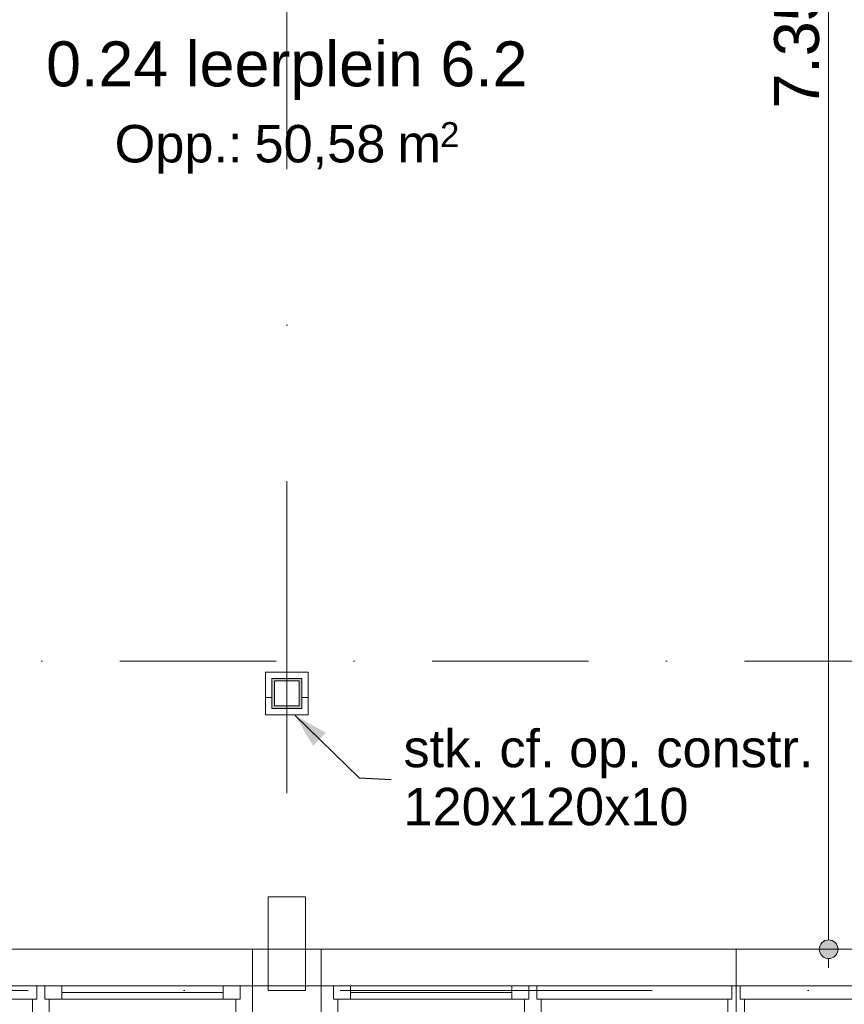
# Model space of a CAD drawing. Header units: millimetres. Extents: x -54205 to 99702, y -35458 to 70878.
# Tile 146 of 226: x 38530 to 41833, y 10770 to 14715. Entities that reach past the tile are written whole.
import ezdxf
from ezdxf.enums import TextEntityAlignment as Align

# ---------------------------------------------------------------- set-up
doc = ezdxf.new("R2010")
doc.units = ezdxf.units.MM
doc.header["$MEASUREMENT"] = 0
for name, pattern in [('streep-punt', [2500, 1250, -625, 0, -625]), ('streep-punt fijn', [1251.000023, 626.000023, -312.5, 0, -312.5]), ('streeplijn', [468.700004, 312.5, -156.200004]), ('streeplijn ultrafijn', [117.37, 78.119999, -39.250001]), ('Wipeout_Contour', [1000, 0, -1000])]:
    doc.linetypes.add(name, pattern=pattern)
for name, color, linetype in [('21_0 NC Buitenwanden', 7, 'Continuous'), ('21_0 NC Buitenwanden Afdek-arcering', 7, 'Continuous'), ('21_1 C Buitenwanden', 7, 'Continuous'), ('22 C Binnenwanden te slopen', 7, 'Continuous'), ('23 Vloeren', 7, 'Continuous'), ('Maatvoering 1_ 100', 7, 'Continuous'), ('Maatvoering 1_ 100 2D arcering', 7, 'Continuous'), ('Markers - doorsneden', 7, 'Continuous'), ('New_21_0 NC Buitenwanden Ramen', 7, 'Continuous'), ('New_22 NC Binnenwanden', 7, 'Continuous'), ('New_22 NC Binnenwanden Doorsnede-arcering', 7, 'Continuous'), ('New_28 Draagconstructies - kolom', 7, 'Continuous'), ('New_28 Draagconstructies - kolom Doorsnede-arcering', 7, 'Continuous'), ('New_Maatvoering 1_ 100', 7, 'Continuous'), ('New_Maatvoering 1_ 100 2D arcering', 7, 'Continuous'), ('New_Ruimtefuncties', 7, 'Continuous'), ('New_Ruimtefuncties Zone omranding', 7, 'Continuous'), ('New_Ruimtefuncties Zone tekst', 7, 'Continuous'), ('Stramien', 7, 'Continuous')]:
    doc.layers.add(name, color=color, linetype=linetype)
doc.styles.add('GENERATED_STYLE_1', font='arial.ttf')
doc.styles.add('GENERATED_STYLE_2', font='arial.ttf')
doc.dimstyles.new('GENERATED_STYLE__10', dxfattribs={"dimtxt": 0.18, "dimasz": 136.8, "dimexe": 0.18, "dimexo": 0.0625, "dimgap": 0, "dimtad": 0, "dimtih": 1, "dimtoh": 1, "dimdec": 4, "dimzin": 0, "dimdsep": 46, "dimcen": 0.09, "dimadec": 0, "dimazin": 0, "dimtfac": 1, "dimtdec": 4, "dimtmove": 0, "dimatfit": 3, "dimldrblk": 'ARROWHEAD_5', "dimfxl": 1, "dimtolj": 1, "dimtzin": 0, "dimarcsym": 0})
doc.dimstyles.new('GENERATED_STYLE__2', dxfattribs={"dimtxt": 250, "dimasz": 142.5, "dimexe": 0.18, "dimexo": 0.0625, "dimgap": 0, "dimtad": 1, "dimtih": 1, "dimtoh": 1, "dimdec": 0, "dimzin": 0, "dimdsep": 46, "dimtxsty": 'GENERATED_STYLE_2', "dimblk": 'ARROWHEAD_11', "dimblk1": 'ARROWHEAD_11', "dimblk2": 'ARROWHEAD_11', "dimcen": 0.09, "dimse1": 1, "dimse2": 1, "dimclrd": 1, "dimclre": 1, "dimclrt": 2, "dimadec": 1, "dimazin": 0, "dimtfac": 1, "dimtdec": 4, "dimtmove": 0, "dimatfit": 3, "dimfxl": 1, "dimtolj": 1, "dimtzin": 0, "dimarcsym": 0})
doc.dimstyles.new('GENERATED_STYLE__5', dxfattribs={"dimtxt": 250, "dimasz": 142.5, "dimexe": 0.18, "dimexo": 0.0625, "dimgap": 0, "dimtad": 1, "dimdec": 0, "dimzin": 0, "dimdsep": 46, "dimtxsty": 'GENERATED_STYLE_2', "dimblk": 'ARROWHEAD_11', "dimblk1": 'ARROWHEAD_11', "dimblk2": 'ARROWHEAD_11', "dimcen": 0.09, "dimse1": 1, "dimse2": 1, "dimclrd": 1, "dimclre": 1, "dimclrt": 2, "dimadec": 1, "dimazin": 0, "dimtfac": 1, "dimtdec": 4, "dimtmove": 0, "dimatfit": 3, "dimfxl": 1, "dimtolj": 1, "dimtzin": 0, "dimarcsym": 0})
doc.dimstyles.new('GENERATED_STYLE__6', dxfattribs={"dimtxt": 179.999995, "dimasz": 142.5, "dimexe": 0.18, "dimexo": 0.0625, "dimgap": 0, "dimtad": 1, "dimdec": 0, "dimzin": 0, "dimdsep": 46, "dimtxsty": 'GENERATED_STYLE_1', "dimblk": 'ARROWHEAD_11', "dimblk1": 'ARROWHEAD_11', "dimblk2": 'ARROWHEAD_11', "dimcen": 0.09, "dimse1": 1, "dimse2": 1, "dimclrd": 1, "dimclre": 1, "dimclrt": 2, "dimadec": 1, "dimazin": 0, "dimtfac": 1, "dimtdec": 4, "dimtmove": 0, "dimatfit": 3, "dimfxl": 1, "dimtolj": 1, "dimtzin": 0, "dimarcsym": 0})
doc.dimstyles.new('GENERATED_STYLE__8', dxfattribs={"dimtxt": 179.999995, "dimasz": 142.5, "dimexe": 0.18, "dimexo": 0.0625, "dimgap": 0, "dimtad": 1, "dimdec": 0, "dimzin": 0, "dimdsep": 46, "dimtxsty": 'GENERATED_STYLE_1', "dimblk": 'ARROWHEAD_11', "dimblk1": 'ARROWHEAD_11', "dimblk2": 'ARROWHEAD_11', "dimcen": 0.09, "dimse1": 1, "dimse2": 1, "dimclrd": 1, "dimclre": 1, "dimclrt": 2, "dimadec": 1, "dimazin": 0, "dimtfac": 1, "dimtdec": 4, "dimtmove": 2, "dimatfit": 3, "dimfxl": 1, "dimtolj": 1, "dimtzin": 0, "dimarcsym": 0})
pattern_1 = [(1e-14, (0, 0), (0, 200), [])]
pattern_2 = [(270, (0, 0), (200, 0), [])]
pattern_3 = [(90, (0, 0), (-200, 0), [])]

# ---------------------------------------------------------------- blocks, each defined once
blk = doc.blocks.new('Slab_1_1', base_point=(-770, 5261.8))
at = {"layer": '23 Vloeren', "color": 255, "linetype": 'Continuous', "lineweight": 0, "flags": 128}
blk.add_lwpolyline([(-770, 5261.8), (-770, 20015.9), (20536, 20015.9), (20536, 22500.9), (20536, 49475.9), (29935.8, 49475.9), (29906, 27780.9), (29916.5, 25760.9), (32150, 25760.9), (32400, 25760.9), (32400, 27505.9), (54000, 27505.9), (54000, 20590.9), (56151.7, 20590.9), (57600, 20590.9), (57600, 10990.9), (33310.3, 10990.9), (32400, 10990.9), (32400, 10657.2), (21620, 10660.9), (21620, 3445.9), (21620, 3445.7), (100, 3445.7), (100, 5261.8)], close=True, dxfattribs=at)
blk = doc.blocks.new('Slab_3_1', base_point=(-770.1, 20015.8))
at = {"layer": '23 Vloeren', "color": 255, "linetype": 'streeplijn', "lineweight": 0, "flags": 128}
blk.add_lwpolyline([(-770.1, 20015.8), (17950, 20015.9), (17950, 19995.9), (18000, 19995.9), (18000, 17924.8), (20536, 17924.8), (20536, 22875.9), (21426, 22875.9), (22246, 22875.9), (23949, 22875.9), (23949, 27755.9), (22246, 27755.9), (22246, 27693.4), (21426, 27693.4), (21426, 27755.9), (20536, 27755.9), (20536, 49075.9), (20536, 55885.9), (27410, 55885.9), (28489.6, 55885.9), (29906, 55885.9), (29906, 41280.9), (29906, 27780.9), (29916.5, 25760.9), (32150, 25760.9), (32400, 25760.9), (32400, 27651.9), (54000, 27651.9), (54000, 20590.9), (56151.7, 20590.9), (57600, 20590.9), (57600, 10844.9), (33310.3, 10844.9), (33310.3, 10990.9), (32400, 10990.9), (32400, 9380.8), (32400, 3445.9), (25415, 3445.9), (21870, 3445.9), (21620, 3445.9), (21620, 3445.9), (100, 3445.9), (100, 5261.8), (-770.1, 5261.8)], close=True, dxfattribs=at)
blk = doc.blocks.new('Wall_2_1', base_point=(43062.5, 10990.9))
at = {"color": 254, "linetype": 'Wipeout_Contour', "lineweight": 0, "ltscale": 171270.679794}
blk.add_wipeout([(43062.5, 10990.9), (39737.7, 10990.9), (39737.7, 10844.9), (43062.5, 10844.9)], dxfattribs=at).dxf.layer = '21_0 NC Buitenwanden Afdek-arcering'
at = {"layer": '21_0 NC Buitenwanden', "color": 2, "linetype": 'Continuous', "lineweight": 0, "flags": 128}
for points in [[(43062.5, 10990.9), (39737.7, 10990.9)], [(39737.7, 10990.9), (39737.7, 10844.9)], [(43062.5, 10844.9), (43062.5, 10990.9)], [(39737.7, 10844.9), (43062.5, 10844.9)]]:
    blk.add_lwpolyline(points, dxfattribs=at)
blk = doc.blocks.new('Wall_3_1', base_point=(39462.7, 10990.9))
at = {"color": 254, "linetype": 'Wipeout_Contour', "lineweight": 0, "ltscale": 157392.360801}
blk.add_wipeout([(39462.7, 10990.9), (36137.7, 10990.9), (36137.7, 10844.9), (39462.7, 10844.9)], dxfattribs=at).dxf.layer = '21_0 NC Buitenwanden Afdek-arcering'
at = {"layer": '21_0 NC Buitenwanden', "color": 2, "linetype": 'Continuous', "lineweight": 0, "flags": 128}
for points in [[(39462.7, 10990.9), (36137.7, 10990.9)], [(36137.7, 10990.9), (36137.7, 10844.9)], [(39462.7, 10844.9), (39462.7, 10990.9)], [(36137.7, 10844.9), (39462.7, 10844.9)]]:
    blk.add_lwpolyline(points, dxfattribs=at)
blk = doc.blocks.new('R2 bl ol 26_3')
at = {"layer": 'New_21_0 NC Buitenwanden Ramen', "color": 9, "linetype": 'Continuous', "lineweight": 0}
blk.add_line((-831.25, 146), (1106.25, 146), dxfattribs=at)
at = {"layer": 'New_21_0 NC Buitenwanden Ramen', "color": 1, "linetype": 'Continuous', "lineweight": 0}
for p, q in [((-831.25, 0), (-831.25, 146)), ((1106.25, 0), (1106.25, 146)), ((-831.25, 0), (-814.75, 0)), ((-831.25, -114), (-831.25, 0)), ((-831.25, -114), (-831.25, 0)), ((-814.75, 0), (-814.75, -54)), ((-814.75, 0), (-33.25, 0)), ((-33.25, -54), (-33.25, 0)), ((-33.25, 0), (-16.75, 0)), ((-33.25, 0), (-33.25, -54)), ((-16.75, 0), (-0.25, 0)), ((-0.25, 0), (-0.25, -54)), ((-0.25, 0), (66.75, 0)), ((-0.25, -54), (-0.25, 0)), ((66.75, 0), (714.25, 0)), ((66.75, 0), (66.75, -54)), ((66.75, 0), (714.25, 0)), ((714.25, -54), (714.25, 0)), ((714.25, 0), (781.25, 0)), ((781.25, -54), (781.25, 0)), ((781.25, 0), (831.25, 0)), ((781.25, 0), (781.25, -54)), ((831.25, 0), (831.25, -114)), ((1106.25, -114), (1106.25, 0)), ((66.75, -27), (714.25, -27)), ((-814.75, -54), (-797.75, -54)), ((-797.75, -54), (-814.75, -54)), ((-797.75, -54), (-797.75, -114)), ((-797.75, -54), (-50.25, -54)), ((-797.75, -114), (-797.75, -54)), ((-50.25, -114), (-50.25, -54)), ((-50.25, -54), (-33.25, -54)), ((-33.25, -54), (-50.25, -54)), ((-0.25, -54), (16.75, -54)), ((66.75, -54), (-0.25, -54)), ((16.75, -54), (16.75, -114)), ((714.25, -54), (66.75, -54)), ((781.25, -54), (714.25, -54)), ((764.25, -114), (764.25, -54)), ((764.25, -54), (781.25, -54)), ((-797.75, -114), (-831.25, -114)), ((-831.25, -184), (-831.25, -114)), ((-50.25, -114), (-797.75, -114)), ((-16.75, -114), (-50.25, -114)), ((16.75, -114), (-16.75, -114)), ((764.25, -114), (16.75, -114)), ((831.25, -114), (764.25, -114)), ((1106.25, -184), (1106.25, -114)), ((-831.25, -184), (-831.25, -234)), ((831.25, -234), (831.25, -184)), ((-831.25, -234), (831.25, -234))]:
    blk.add_line(p, q, dxfattribs=at)
at = {"layer": 'New_21_0 NC Buitenwanden Ramen', "color": 9, "linetype": 'streeplijn ultrafijn', "lineweight": 0}
blk.add_line((-831.25, -184), (1106.25, -184), dxfattribs=at)
blk = doc.blocks.new('Wall_4_1', base_point=(55937.5, 10990.9))
at = {"layer": 'New_21_0 NC Buitenwanden Ramen', "color": 1, "linetype": 'Continuous', "lineweight": 0, "zscale": 1000}
for p in [(38631.2, 10844.9), (42231.2, 10844.9)]:
    blk.add_blockref('R2 bl ol 26_3', p, dxfattribs=at)
at = {"layer": 'New_21_0 NC Buitenwanden Ramen', "color": 1, "linetype": 'Continuous', "lineweight": 0, "xscale": -1, "zscale": 1000}
blk.add_blockref('R2 bl ol 26_3', (40568.7, 10844.9), dxfattribs=at)
blk = doc.blocks.new('leerplein 6.2_0.24_19_1', base_point=(39600, 14380.9))
at = {"layer": 'New_Ruimtefuncties Zone tekst', "color": 2, "lineweight": 0}
for tag, height, style, p in [('DUMMY_941', 180, 'GENERATED_STYLE_2', (40588, 14669.7)), ('perimeterCode', 150, 'GENERATED_STYLE_1', (38910.1, 14293.6)), ('ROOM_AREA', 150, 'GENERATED_STYLE_1', (39470.4, 14293.6)), ('DUMMY_942', 150, 'GENERATED_STYLE_1', (39985.1, 14293.6)), ('DUMMY_943', 100, 'GENERATED_STYLE_1', (40213.7, 14305))]:
    blk.add_attdef(tag, text='', height=height, dxfattribs=dict(at, style=style)).set_placement(p, align=Align.TOP_LEFT)
at = {"layer": 'New_Ruimtefuncties Zone tekst', "color": 2, "lineweight": 0, "style": 'GENERATED_STYLE_2'}
blk.add_attdef('ROOM_NUMBER', text='', height=180, dxfattribs=at).set_placement((39600, 14628.5), align=Align.TOP_CENTER)
blk = doc.blocks.new('Wall_15_1', base_point=(39600, 10825.9))
at = {"layer": '22 C Binnenwanden te slopen', "color": 1, "linetype": 'Continuous', "lineweight": 0, "flags": 128}
for points in [[(39675, 11200.9), (39525, 11200.9)], [(39525, 11200.9), (39525, 10825.9)], [(39675, 10825.9), (39675, 11200.9)], [(39525, 10825.9), (39675, 10825.9)]]:
    blk.add_lwpolyline(points, dxfattribs=at)
blk = doc.blocks.new('Wall_79_1', base_point=(39737.7, 10730.9))
at = {"layer": '21_1 C Buitenwanden', "color": 1, "linetype": 'Continuous', "lineweight": 0, "flags": 128}
for points in [[(39737.7, 10990.9), (39462.7, 10990.9)], [(39462.7, 10990.9), (39462.7, 10774.9)], [(39737.7, 10730.9), (39737.7, 10990.9)], [(39737.5, 10730.9), (39737.7, 10730.9)]]:
    blk.add_lwpolyline(points, dxfattribs=at)
blk = doc.blocks.new('Wall_349_1', base_point=(39515, 11930.9))
at = {"layer": 'New_22 NC Binnenwanden Doorsnede-arcering', "linetype": 'Continuous', "lineweight": 0, "true_color": 0x000000}
h = blk.add_hatch(dxfattribs=at)
h.set_pattern_fill('930_Lijnen_vert_200_0001', color=18, style=0, pattern_type=2)
h.set_pattern_definition(pattern_1)
h.paths.add_polyline_path([(39540, 12100.9), (39515, 12100.9), (39540, 12075.9)])
h = blk.add_hatch(dxfattribs=at)
h.set_pattern_fill('930_Lijnen_vert_200_0001', color=18, style=0, pattern_type=2)
h.set_pattern_definition(pattern_1)
h.paths.add_polyline_path([(39540, 12075.9), (39515, 12100.9), (39515, 12075.9)])
h = blk.add_hatch(dxfattribs=at)
h.set_pattern_fill('930_Lijnen_vert_200_0001', color=18, style=0, pattern_type=2)
h.set_pattern_definition(pattern_1)
h.paths.add_polyline_path([(39540, 11955.9), (39540, 12075.9), (39515, 12075.9), (39515, 11955.9)])
h = blk.add_hatch(dxfattribs=at)
h.set_pattern_fill('930_Lijnen_vert_200_0001', color=18, style=0, pattern_type=2)
h.set_pattern_definition(pattern_1)
h.paths.add_polyline_path([(39540, 11955.9), (39515, 11930.9), (39540, 11930.9)])
h = blk.add_hatch(dxfattribs=at)
h.set_pattern_fill('930_Lijnen_vert_200_0001', color=18, style=0, pattern_type=2)
h.set_pattern_definition(pattern_1)
h.paths.add_polyline_path([(39515, 11955.9), (39515, 11930.9), (39540, 11955.9)])
at = {"layer": 'New_22 NC Binnenwanden', "color": 1, "linetype": 'Continuous', "lineweight": 0, "flags": 128}
for points in [[(39515, 12100.9), (39540, 12100.9)], [(39515, 12100.9), (39515, 11930.9)], [(39540, 11955.9), (39540, 12075.9)], [(39515, 11930.9), (39540, 11930.9)]]:
    blk.add_lwpolyline(points, dxfattribs=at)
blk = doc.blocks.new('Wall_350_1', base_point=(39515, 12100.9))
at = {"layer": 'New_22 NC Binnenwanden Doorsnede-arcering', "linetype": 'Continuous', "lineweight": 0, "true_color": 0x000000}
h = blk.add_hatch(dxfattribs=at)
h.set_pattern_fill('930_Lijnen_vert_200_0001', color=18, style=0, pattern_type=2)
h.set_pattern_definition(pattern_2)
h.paths.add_polyline_path([(39540, 12075.9), (39660, 12075.9), (39660, 12100.9), (39540, 12100.9)])
h = blk.add_hatch(dxfattribs=at)
h.set_pattern_fill('930_Lijnen_vert_200_0001', color=18, style=0, pattern_type=2)
h.set_pattern_definition(pattern_2)
h.paths.add_polyline_path([(39660, 12075.9), (39685, 12075.9), (39685, 12100.9)])
h = blk.add_hatch(dxfattribs=at)
h.set_pattern_fill('930_Lijnen_vert_200_0001', color=18, style=0, pattern_type=2)
h.set_pattern_definition(pattern_2)
h.paths.add_polyline_path([(39660, 12075.9), (39685, 12100.9), (39660, 12100.9)])
at = {"layer": 'New_22 NC Binnenwanden', "color": 1, "linetype": 'Continuous', "lineweight": 0, "flags": 128}
for points in [[(39685, 12100.9), (39540, 12100.9)], [(39540, 12075.9), (39660, 12075.9)], [(39685, 12100.9), (39685, 12075.9)]]:
    blk.add_lwpolyline(points, dxfattribs=at)
blk = doc.blocks.new('Wall_351_1', base_point=(39515, 11930.9))
at = {"layer": 'New_22 NC Binnenwanden Doorsnede-arcering', "linetype": 'Continuous', "lineweight": 0, "true_color": 0x000000}
h = blk.add_hatch(dxfattribs=at)
h.set_pattern_fill('930_Lijnen_vert_200_0001', color=18, style=0, pattern_type=2)
h.set_pattern_definition(pattern_3)
h.paths.add_polyline_path([(39660, 11955.9), (39540, 11955.9), (39540, 11930.9), (39660, 11930.9)])
h = blk.add_hatch(dxfattribs=at)
h.set_pattern_fill('930_Lijnen_vert_200_0001', color=18, style=0, pattern_type=2)
h.set_pattern_definition(pattern_3)
h.paths.add_polyline_path([(39660, 11955.9), (39685, 11930.9), (39685, 11955.9)])
h = blk.add_hatch(dxfattribs=at)
h.set_pattern_fill('930_Lijnen_vert_200_0001', color=18, style=0, pattern_type=2)
h.set_pattern_definition(pattern_3)
h.paths.add_polyline_path([(39660, 11930.9), (39685, 11930.9), (39660, 11955.9)])
at = {"layer": 'New_22 NC Binnenwanden', "color": 1, "linetype": 'Continuous', "lineweight": 0, "flags": 128}
for points in [[(39660, 11955.9), (39540, 11955.9)], [(39685, 11930.9), (39685, 11955.9)], [(39540, 11930.9), (39685, 11930.9)]]:
    blk.add_lwpolyline(points, dxfattribs=at)
blk = doc.blocks.new('Wall_352_1', base_point=(39685, 11930.9))
at = {"layer": 'New_22 NC Binnenwanden Doorsnede-arcering', "linetype": 'Continuous', "lineweight": 0, "true_color": 0x000000}
h = blk.add_hatch(dxfattribs=at)
h.set_pattern_fill('930_Lijnen_vert_200_0001', color=18, style=0, pattern_type=2)
h.set_pattern_definition([(180, (0, 0), (0, 200), [])])
h.paths.add_polyline_path([(39660, 12075.9), (39660, 11955.9), (39685, 11955.9), (39685, 12075.9)])
at = {"layer": 'New_22 NC Binnenwanden', "color": 1, "linetype": 'Continuous', "lineweight": 0, "flags": 128}
for points in [[(39660, 12075.9), (39660, 11955.9)], [(39685, 11955.9), (39685, 12075.9)]]:
    blk.add_lwpolyline(points, dxfattribs=at)
blk = doc.blocks.new('Standard grid marker')
at = {"layer": 'Stramien', "color": 1, "linetype": 'streep-punt', "lineweight": 0}
blk.add_line((1000, 0), (61400.2, 0), dxfattribs=at)
at = {"layer": 'Stramien', "color": 2, "lineweight": 0, "style": 'GENERATED_STYLE_1'}
for tag, p in [('AC_MarkerText_1_0', (-245, -80)), ('AC_MarkerText_1_1', (63155.2, -80))]:
    blk.add_attdef(tag, text='', height=350, rotation=270, dxfattribs=at).set_placement(p, align=Align.TOP_CENTER)
blk = doc.blocks.new('Standard grid marker_3')
at = {"layer": 'Stramien', "color": 1, "linetype": 'streep-punt', "lineweight": 0}
blk.add_line((1000, 0), (33165, 0), dxfattribs=at)
at = {"layer": 'Stramien', "color": 2, "lineweight": 0, "style": 'GENERATED_STYLE_1'}
blk.add_attdef('AC_MarkerText_1', text='', height=350, dxfattribs=at).set_placement((-500, 175), align=Align.TOP_CENTER)
blk = doc.blocks.new('*D1133')
at = {"layer": 'Maatvoering 1_ 100 2D arcering', "linetype": 'Continuous', "lineweight": 0}
for points in [[(64027.5, 56125.9), (64030.4, 56111.6), (64038.5, 56099.4), (64050.6, 56091.3), (64065, 56088.4), (64079.4, 56091.3), (64091.5, 56099.4), (64099.6, 56111.6), (64102.5, 56125.9), (64099.6, 56140.3), (64091.5, 56152.4), (64079.4, 56160.6), (64065, 56163.4), (64050.6, 56160.6), (64038.5, 56152.4), (64030.4, 56140.3)], [(64027.5, 3115.7), (64030.4, 3101.3), (64038.5, 3089.2), (64050.6, 3081), (64065, 3078.2), (64079.4, 3081), (64091.5, 3089.2), (64099.6, 3101.3), (64102.5, 3115.7), (64099.6, 3130), (64091.5, 3142.2), (64079.4, 3150.3), (64065, 3153.2), (64050.6, 3150.3), (64038.5, 3142.2), (64030.4, 3130)]]:
    blk.add_hatch(color=1, dxfattribs=at).paths.add_polyline_path(points)
at = {"layer": 'Maatvoering 1_ 100', "color": 1, "linetype": 'Continuous', "lineweight": 0}
for p, q in [((64065, 56163.4), (64065, 56200.9)), ((64027.5, 56125.9), (63924.4, 56125.9)), ((64205.6, 56125.9), (64102.5, 56125.9)), ((64065, 3153.2), (64065, 56088.4)), ((64027.5, 3115.7), (63924.4, 3115.7)), ((64065, 3040.7), (64065, 3078.2)), ((64205.6, 3115.7), (64102.5, 3115.7))]:
    blk.add_line(p, q, dxfattribs=at)
for centre in [(64065, 56125.9), (64065, 3115.7)]:
    blk.add_circle(centre, 37.5, dxfattribs=at)
at = {"layer": 'Maatvoering 1_ 100', "color": 2, "lineweight": 0, "insert": (64015, 29096.5), "char_height": 250, "attachment_point": 7, "rotation": 90, "style": 'GENERATED_STYLE_2'}
blk.add_mtext('\\A1;{\\pql;\\fArial|b1|i0|c0|p0;\\W1.000000;53.010}', dxfattribs=at)
blk = doc.blocks.new('ARROWHEAD_11')
at = {"color": 0, "linetype": 'Continuous', "lineweight": 0}
blk.add_line((0, 0), (-1, 0), dxfattribs=at)
at = {"color": 0, "linetype": 'Continuous', "lineweight": 0, "const_width": 0.25, "flags": 128}
blk.add_lwpolyline([(-0.125, 0, 1), (0.125, 0, 1)], format="xyb", close=True, dxfattribs=at)
blk = doc.blocks.new('*D1156')
at = {"layer": 'Maatvoering 1_ 100 2D arcering', "linetype": 'Continuous', "lineweight": 0}
for points in [[(-1137.5, 60015.9), (-1134.7, 60001.6), (-1126.6, 59989.4), (-1114.4, 59981.3), (-1100, 59978.4), (-1085.7, 59981.3), (-1073.5, 59989.4), (-1065.4, 60001.6), (-1062.5, 60015.9), (-1065.4, 60030.3), (-1073.5, 60042.4), (-1085.7, 60050.6), (-1100, 60053.4), (-1114.4, 60050.6), (-1126.6, 60042.4), (-1134.7, 60030.3)], [(57892.5, 60015.9), (57895.4, 60001.6), (57903.5, 59989.4), (57915.6, 59981.3), (57930, 59978.4), (57944.4, 59981.3), (57956.5, 59989.4), (57964.6, 60001.6), (57967.5, 60015.9), (57964.6, 60030.3), (57956.5, 60042.4), (57944.4, 60050.6), (57930, 60053.4), (57915.6, 60050.6), (57903.5, 60042.4), (57895.4, 60030.3)]]:
    blk.add_hatch(color=1, dxfattribs=at).paths.add_polyline_path(points)
at = {"layer": 'Maatvoering 1_ 100', "color": 1, "linetype": 'Continuous', "lineweight": 0}
for p, q in [((57930, 60053.4), (57930, 60156.5)), ((-1062.5, 60015.9), (57892.5, 60015.9)), ((57967.5, 60015.9), (58005, 60015.9)), ((57930, 59875.3), (57930, 59978.4))]:
    blk.add_line(p, q, dxfattribs=at)
blk.add_circle((57930, 60015.9), 37.5, dxfattribs=at)
at = {"layer": 'Maatvoering 1_ 100', "color": 2, "lineweight": 0, "insert": (27890.6, 60065.9), "char_height": 250, "attachment_point": 7, "style": 'GENERATED_STYLE_2'}
blk.add_mtext('\\A1;{\\pql;\\fArial|b1|i0|c0|p0;\\W1.000000;59.030}', dxfattribs=at)
blk = doc.blocks.new('*D1326')
at = {"layer": 'New_Maatvoering 1_ 100 2D arcering', "linetype": 'Continuous', "lineweight": 0}
for points in [[(41733.2, 18345.9), (41736.1, 18331.6), (41744.2, 18319.4), (41756.4, 18311.3), (41770.7, 18308.4), (41785.1, 18311.3), (41797.2, 18319.4), (41805.4, 18331.6), (41808.2, 18345.9), (41805.4, 18360.3), (41797.2, 18372.4), (41785.1, 18380.6), (41770.7, 18383.4), (41756.4, 18380.6), (41744.2, 18372.4), (41736.1, 18360.3)], [(41733.2, 10990.9), (41736.1, 10976.6), (41744.2, 10964.4), (41756.4, 10956.3), (41770.7, 10953.4), (41785.1, 10956.3), (41797.2, 10964.4), (41805.4, 10976.6), (41808.2, 10990.9), (41805.4, 11005.3), (41797.2, 11017.4), (41785.1, 11025.6), (41770.7, 11028.4), (41756.4, 11025.6), (41744.2, 11017.4), (41736.1, 11005.3)]]:
    blk.add_hatch(color=1, dxfattribs=at).paths.add_polyline_path(points)
at = {"layer": 'New_Maatvoering 1_ 100', "color": 1, "linetype": 'Continuous', "lineweight": 0}
for p, q in [((41733.2, 18345.9), (41630.1, 18345.9)), ((41911.3, 18345.9), (41808.2, 18345.9)), ((41770.7, 11028.4), (41770.7, 18308.4)), ((41733.2, 10990.9), (41630.1, 10990.9)), ((41911.3, 10990.9), (41808.2, 10990.9)), ((41770.7, 10915.9), (41770.7, 10953.4))]:
    blk.add_line(p, q, dxfattribs=at)
for centre in [(41770.7, 18345.9), (41770.7, 10990.9)]:
    blk.add_circle(centre, 37.5, dxfattribs=at)
at = {"layer": 'New_Maatvoering 1_ 100', "color": 2, "lineweight": 0, "char_height": 180, "attachment_point": 7, "rotation": 90, "style": 'GENERATED_STYLE_1'}
for s, insert in [('\\A1;{\\pql;\\fArial|b0|i0|c0|p0;\\W1.000000;100}', (41734.7, 17896.5)), ('\\A1;{\\pql;\\fArial|b0|i0|c0|p0;\\W1.000000;7.355}', (41734.7, 14359.5))]:
    blk.add_mtext(s, dxfattribs=dict(at, insert=insert))
blk = doc.blocks.new('*D1336')
at = {"layer": 'New_Maatvoering 1_ 100 2D arcering', "linetype": 'Continuous', "lineweight": 0}
for points in [[(42133.2, 11200.9), (42136.1, 11186.6), (42144.2, 11174.4), (42156.4, 11166.3), (42170.7, 11163.4), (42185.1, 11166.3), (42197.2, 11174.4), (42205.4, 11186.6), (42208.2, 11200.9), (42205.4, 11215.3), (42197.2, 11227.4), (42185.1, 11235.6), (42170.7, 11238.4), (42156.4, 11235.6), (42144.2, 11227.4), (42136.1, 11215.3)], [(42133.2, 10990.9), (42136.1, 10976.6), (42144.2, 10964.4), (42156.4, 10956.3), (42170.7, 10953.4), (42185.1, 10956.3), (42197.2, 10964.4), (42205.4, 10976.6), (42208.2, 10990.9), (42205.4, 11005.3), (42197.2, 11017.4), (42185.1, 11025.6), (42170.7, 11028.4), (42156.4, 11025.6), (42144.2, 11017.4), (42136.1, 11005.3)]]:
    blk.add_hatch(color=1, dxfattribs=at).paths.add_polyline_path(points)
at = {"layer": 'New_Maatvoering 1_ 100', "color": 1, "linetype": 'Continuous', "lineweight": 0}
for p, q in [((42133.2, 11200.9), (42030.1, 11200.9)), ((42311.3, 11200.9), (42208.2, 11200.9)), ((42170.7, 11028.4), (42170.7, 11163.4)), ((42133.2, 10990.9), (42030.1, 10990.9)), ((42311.3, 10990.9), (42208.2, 10990.9)), ((42170.7, 10915.9), (42170.7, 10953.4))]:
    blk.add_line(p, q, dxfattribs=at)
for centre in [(42170.7, 11200.9), (42170.7, 10990.9)]:
    blk.add_circle(centre, 37.5, dxfattribs=at)
at = {"layer": 'New_Maatvoering 1_ 100', "color": 2, "lineweight": 0, "insert": (42134.7, 11062.7), "char_height": 180, "attachment_point": 7, "rotation": 90, "style": 'GENERATED_STYLE_1'}
blk.add_mtext('\\A1;{\\pql;\\fArial|b0|i0|c0|p0;\\W1.000000;210}', dxfattribs=at)
blk = doc.blocks.new('Cutting Plane_1_1', base_point=(-53800, 12145.9))
at = {"layer": 'Markers - doorsneden', "color": 9, "linetype": 'streep-punt fijn', "lineweight": 0}
blk.add_line((-53650, 12145.9), (60665, 12145.9), dxfattribs=at)
blk = doc.blocks.new('ARROWHEAD_5')
at = {"linetype": 'Continuous', "lineweight": 0}
blk.add_hatch(color=0, dxfattribs=at).paths.add_polyline_path([(-1, 0.2679), (0, 0), (-1, -0.2679)])
at = {"color": 0, "linetype": 'Continuous', "lineweight": 0}
blk.add_line((0, 0), (-1, 0), dxfattribs=at)
blk = doc.blocks.new('Buis vk warmgew kolom 27_2')
at = {"layer": 'New_28 Draagconstructies - kolom Doorsnede-arcering', "linetype": 'Continuous', "lineweight": 0, "true_color": 0x000000}
h = blk.add_hatch(color=18, dxfattribs=at)
h.paths.add_polyline_path([(-60, -60), (60, -60), (60, 60), (-60, 60)])
h.paths.add_polyline_path([(-50, -50), (-50, 50), (50, 50), (50, -50)], flags=0)
at = {"layer": 'New_28 Draagconstructies - kolom', "color": 1, "linetype": 'Continuous', "lineweight": 0}
for p, q in [((60, 60), (-60, 60)), ((-60, 60), (-60, -60)), ((-50, -50), (-50, 50)), ((-50, 50), (50, 50)), ((50, 50), (50, -50)), ((60, -60), (60, 60)), ((-60, -60), (60, -60)), ((50, -50), (-50, -50))]:
    blk.add_line(p, q, dxfattribs=at)

msp = doc.modelspace()

# ---------------------------------------------------------------- block references
at = {"layer": '22 C Binnenwanden te slopen', "color": 1, "lineweight": 0}
msp.add_blockref('Wall_15_1', (39600, 10825.9), dxfattribs=at)
at = {"layer": '23 Vloeren', "color": 255, "linetype": 'Continuous', "lineweight": 0}
for name, p in [('Slab_3_1', (-770.1, 20015.8)), ('Slab_1_1', (-770, 5261.8))]:
    msp.add_blockref(name, p, dxfattribs=at)
at = {"layer": 'Markers - doorsneden', "color": 9, "lineweight": 0}
msp.add_blockref('Cutting Plane_1_1', (-53800, 12145.9), dxfattribs=at)
at = {"layer": 'New_22 NC Binnenwanden', "color": 1, "lineweight": 0}
for name, p in [('Wall_349_1', (39515, 11930.9)), ('Wall_350_1', (39515, 12100.9)), ('Wall_352_1', (39685, 11930.9)), ('Wall_351_1', (39515, 11930.9))]:
    msp.add_blockref(name, p, dxfattribs=at)
at = {"layer": 'New_28 Draagconstructies - kolom', "color": 9, "linetype": 'Continuous', "lineweight": 0, "xscale": -1, "zscale": 1000, "rotation": 270}
msp.add_blockref('Buis vk warmgew kolom 27_2', (39600, 12015.9), dxfattribs=at)
at = {"layer": 'New_Ruimtefuncties', "color": 2, "linetype": 'Continuous', "lineweight": 0}
msp.add_blockref('leerplein 6.2_0.24_19_1', (39600, 14380.9), dxfattribs=at).add_auto_attribs({'ROOM_AREA': '50,58', 'ROOM_NUMBER': '0.24 leerplein 6.2', 'perimeterCode': 'Opp.: ', 'DUMMY_942': ' m', 'DUMMY_943': '2'})

# ---------------------------------------------------------------- texts
at = {"layer": 'New_Maatvoering 1_ 100', "color": 2, "linetype": 'Continuous', "lineweight": 0, "insert": (40067.5, 11678), "char_height": 150, "attachment_point": 4, "line_spacing_factor": 0.930982, "style": 'GENERATED_STYLE_1'}
msp.add_mtext('\\A1;{\\pql;\\fArial|b0|i0|c0|p0;\\W1.000000;stk. cf. op. constr.\\P\\pql;\\fArial|b0|i0|c0|p0;\\W1.000000;1\\fArial|b0|i0|c0|p0;\\W1.000000;2\\fArial|b0|i0|c0|p0;\\W1.000000;0x1\\fArial|b0|i0|c0|p0;\\W1.000000;2\\fArial|b0|i0|c0|p0;\\W1.000000;0\\fArial|b0|i0|c0|p0;\\W1.000000;x10}', dxfattribs=at)

# ---------------------------------------------------------------- leaders
at = {"layer": 'New_Maatvoering 1_ 100', "color": 9, "linetype": 'Continuous', "lineweight": 0, "annotation_type": 0, "has_hookline": 1, "hookline_direction": 0, "text_width": 1616.2}
msp.add_leader([(39632.9, 11927.4), (39889.7, 11678), (40017.5, 11670.7)], dimstyle='GENERATED_STYLE__10', dxfattribs=at)

# ---------------------------------------------------------------- next in the draw order: block references
at = {"layer": '21_0 NC Buitenwanden', "color": 1, "lineweight": 0}
for name, p in [('Wall_3_1', (39462.7, 10990.9)), ('Wall_2_1', (43062.5, 10990.9))]:
    msp.add_blockref(name, p, dxfattribs=at)

# ---------------------------------------------------------------- next in the draw order: linework, layer by layer
at = {"layer": 'New_Ruimtefuncties Zone omranding', "color": 9, "linetype": 'Continuous', "lineweight": 0, "flags": 128}
msp.add_lwpolyline([(36075, 10990.9), (39525, 10990.9), (39525, 11200.9), (39675, 11200.9), (39675, 10990.9), (43125, 10990.9), (43125, 11200.9), (43195, 11200.9), (43195, 11930.9), (43025, 11930.9), (43025, 16645.9), (43125, 16645.9), (43125, 17685.9), (43025, 17685.9), (43025, 17870.9), (42930, 17870.9), (42930, 18345.9), (39870, 18345.9), (39130, 18345.9), (39130, 17870.9), (39030, 17870.9), (39030, 18140.9), (36270, 18140.9)], dxfattribs=at)

# ---------------------------------------------------------------- next in the draw order: block references
at = {"layer": '21_0 NC Buitenwanden', "color": 1, "lineweight": 0}
msp.add_blockref('Wall_4_1', (55937.5, 10990.9), dxfattribs=at)
at = {"layer": '21_1 C Buitenwanden', "color": 1, "lineweight": 0}
msp.add_blockref('Wall_79_1', (39737.7, 10730.9), dxfattribs=at)
at = {"layer": 'Stramien', "color": 1, "linetype": 'Continuous', "lineweight": 0, "zscale": 1000, "rotation": 90}
msp.add_blockref('Standard grid marker', (39600, -1884.3), dxfattribs=at)
at = {"layer": 'Stramien', "color": 1, "linetype": 'Continuous', "lineweight": 0, "xscale": -1, "zscale": 1000}
msp.add_blockref('Standard grid marker_3', (64565, 10825.9), dxfattribs=at)

# ---------------------------------------------------------------- next in the draw order: dimensions: what is measured, and where the dimension line sits
at = {"layer": 'Maatvoering 1_ 100', "color": 1, "linetype": 'Continuous', "lineweight": 0}
dim = msp.add_linear_dim(base=(57930, 60015.9), p1=(-1100, 4931.8), p2=(57930, 10660.9), dimstyle='GENERATED_STYLE__2', dxfattribs=at)
dim.commit()
dim.dimension.update_dxf_attribs({"geometry": '*D1156', "text_midpoint": (28404.6, 60190.9), "dimtype": 160})
dim = msp.add_linear_dim(base=(64065, 56125.9), p1=(-230, 3115.7), p2=(30146, 56125.9), angle=90, dimstyle='GENERATED_STYLE__5', dxfattribs=at)
dim.commit()
dim.dimension.update_dxf_attribs({"geometry": '*D1133', "text_midpoint": (63890, 29610.4), "dimtype": 160, "text_rotation": 90})
at = {"layer": 'New_Maatvoering 1_ 100', "color": 1, "linetype": 'Continuous', "lineweight": 0}
for base, p2, dimstyle, picture, middle in [((41770.7, 18345.9), (41262.5, 18345.9), 'GENERATED_STYLE__6', '*D1326', (41644.7, 14661.1)), ((42170.7, 11200.9), (43125, 11200.9), 'GENERATED_STYLE__8', '*D1336', (42044.7, 11268.2))]:
    dim = msp.add_linear_dim(base=base, p1=(36137.7, 10990.9), p2=p2, angle=90, dimstyle=dimstyle, dxfattribs=at)
    dim.commit()
    dim.dimension.update_dxf_attribs({"geometry": picture, "text_midpoint": middle, "dimtype": 160, "text_rotation": 90})

doc.saveas('drawing.dxf')
